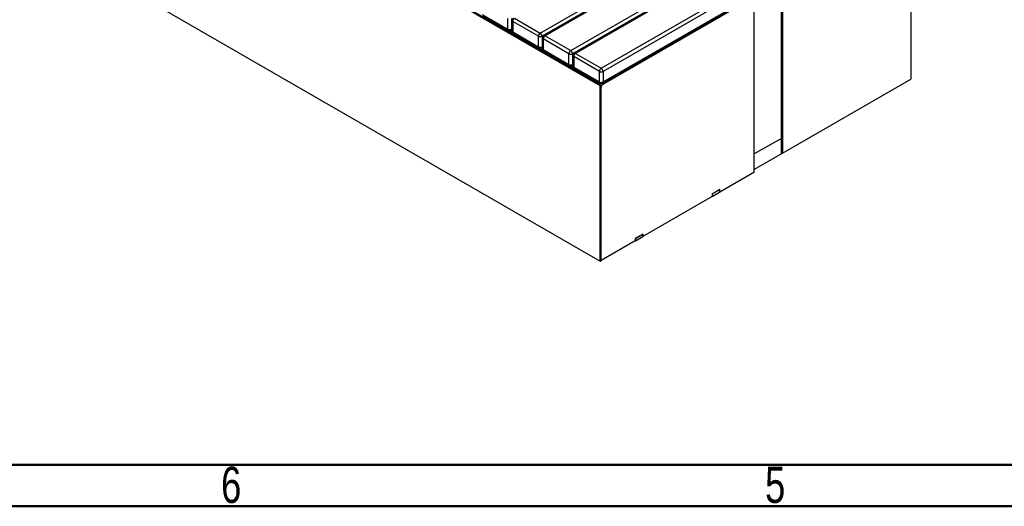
# Model space of a CAD drawing. Header units: millimetres. Extents: x 1 to 419, y 6 to 296.
# Tile 4 of 12: x 111 to 206, y 6 to 53. Entities that reach past the tile are written whole.
import ezdxf

# ---------------------------------------------------------------- set-up
doc = ezdxf.new("R2010")
doc.units = ezdxf.units.MM
doc.styles.add('SLDTEXTSTYLE1', font='TXT', dxfattribs={"width": 0.75})

msp = doc.modelspace()

# ---------------------------------------------------------------- linework, layer by layer
at = {"color": 7, "linetype": 'Continuous', "lineweight": 25}
for p, q in [((166.8184, 46.6079), (110.7802, 78.9581)), ((166.9245, 46.6691), (110.8863, 79.0193)), ((196.7997, 65.2835), (196.7997, 47.2379)), ((110.7802, 62.0149), (166.8184, 29.6647)), ((161.0359, 51.7016), (175.4078, 59.9984)), ((184.3193, 41.5309), (184.3193, 59.903)), ((184.3632, 41.5921), (184.3632, 59.9643)), ((175.5846, 59.6922), (161.2126, 51.3954)), ((175.7522, 59.7398), (161.3803, 51.443)), ((175.8772, 59.7274), (161.5053, 51.4306)), ((163.9802, 50.0019), (178.3521, 58.2987)), ((178.5289, 57.9925), (164.1569, 49.6957)), ((178.6966, 58.04), (164.3246, 49.7433)), ((178.8216, 58.0277), (164.4496, 49.7309)), ((181.703, 40.0205), (181.703, 58.3927)), ((184.4254, 58.1399), (184.4254, 40.0943)), ((166.9245, 48.3022), (181.2964, 56.5989)), ((181.4732, 56.2928), (167.1013, 47.996)), ((167.0495, 46.8609), (181.4214, 55.1576)), ((167.1013, 46.9753), (181.4732, 55.2721)), ((167.1013, 46.7712), (181.4732, 55.0679)), ((181.65, 54.9659), (181.65, 38.2268)), ((155.4399, 53.5032), (157.9148, 52.0745)), ((155.4917, 53.3887), (157.9665, 51.96)), ((157.9148, 52.0745), (157.9148, 53.0952)), ((158.2683, 53.0952), (158.2683, 52.0745)), ((158.311, 52.9262), (158.311, 51.9055)), ((160.8591, 51.3954), (158.3842, 52.8242)), ((158.3842, 52.8242), (158.3842, 51.8035)), ((158.561, 53.1303), (161.0359, 51.7016)), ((157.9984, 51.9445), (158.4067, 51.7088)), ((158.2165, 51.96), (158.311, 52.0145)), ((158.2683, 52.0745), (158.311, 52.0991)), ((158.3842, 51.8035), (160.8591, 50.3748)), ((158.436, 51.689), (160.9109, 50.2603)), ((160.8591, 50.3748), (160.8591, 51.3954)), ((161.2126, 51.3954), (161.2126, 50.3748)), ((161.5053, 51.4306), (163.9802, 50.0019)), ((161.2126, 50.3748), (161.2553, 50.3994)), ((161.2553, 51.2265), (161.2553, 50.2058)), ((163.8034, 49.6957), (161.3285, 51.1244)), ((161.3285, 51.1244), (161.3285, 50.1038)), ((160.9427, 50.2448), (161.351, 50.0091)), ((161.1608, 50.2603), (161.2553, 50.3148)), ((161.3285, 50.1038), (163.8034, 48.6751)), ((161.3803, 49.9893), (163.8552, 48.5606)), ((163.8034, 48.6751), (163.8034, 49.6957)), ((164.1569, 49.6957), (164.1569, 48.6751)), ((164.1996, 49.5268), (164.1996, 48.5061)), ((166.7477, 47.996), (164.2728, 49.4247)), ((164.2728, 49.4247), (164.2728, 48.4041)), ((164.4496, 49.7309), (166.9245, 48.3022)), ((163.887, 48.5451), (164.2953, 48.3094)), ((164.1052, 48.5606), (164.1996, 48.6151)), ((164.1569, 48.6751), (164.1996, 48.6997)), ((164.2728, 48.4041), (166.7477, 46.9753)), ((164.3246, 48.2896), (166.7995, 46.8609)), ((166.7477, 46.9753), (166.7477, 47.996)), ((167.1013, 47.996), (167.1013, 46.9753)), ((166.8184, 46.6079), (166.9245, 46.6691)), ((166.8184, 29.6647), (166.8184, 46.6079)), ((166.9245, 29.7259), (166.9245, 46.6691)), ((166.9892, 46.8359), (167.1013, 46.7712)), ((184.4254, 40.0943), (196.7997, 47.2379)), ((166.9245, 29.7259), (166.9245, 46.465)), ((184.3193, 41.5309), (181.703, 40.0205)), ((184.3193, 40.0331), (184.3193, 41.5309)), ((184.3632, 40.1302), (184.3632, 41.5921)), ((184.3193, 40.0331), (181.703, 38.5228)), ((181.703, 38.5228), (181.703, 40.0205)), ((184.3632, 40.1302), (184.4254, 40.0943)), ((181.65, 38.2268), (178.3708, 36.3337)), ((178.3708, 36.5787), (177.6283, 36.1501)), ((177.6283, 36.1501), (177.6283, 35.9051)), ((177.646, 36.1603), (178.3531, 36.5685)), ((177.646, 35.9153), (178.3531, 36.3235)), ((177.646, 36.1603), (177.646, 35.9153)), ((178.3531, 36.5685), (178.3531, 36.3235)), ((178.3531, 36.3439), (178.3708, 36.3337)), ((178.3708, 36.3337), (178.3708, 36.5787)), ((177.6283, 35.9051), (170.9461, 32.0476)), ((177.6283, 35.9255), (177.646, 35.9153)), ((170.2037, 31.619), (166.9245, 29.7259)), ((170.9461, 32.2926), (170.2037, 31.8639)), ((170.2037, 31.8639), (170.2037, 31.619)), ((170.2037, 31.6394), (170.2214, 31.6292)), ((170.2214, 31.8741), (170.9285, 32.2823)), ((170.2214, 31.6292), (170.9285, 32.0374)), ((170.2214, 31.8741), (170.2214, 31.6292)), ((170.9285, 32.2823), (170.9285, 32.0374)), ((170.9285, 32.0578), (170.9461, 32.0476)), ((170.9461, 32.0476), (170.9461, 32.2926)), ((166.8184, 29.6647), (166.9245, 29.7259))]:
    msp.add_line(p, q, dxfattribs=at)
at = {"color": 7, "linetype": 'Continuous', "lineweight": 50}
for p, q in [((410.328, 10), (10, 10)), ((414, 6), (6, 6))]:
    msp.add_line(p, q, dxfattribs=at)
at = {"color": 7, "linetype": 'Continuous', "lineweight": 25}
for centre, radius, start, end in [((158.561, 52.9262), 0.25, 119.997312, 180), ((158.4361, 52.9387), 0.1257, 185.694799, 245.625342), ((158.768, 52.8067), 0.3842, 122.605478, 177.394522), ((158.0373, 52.061), 0.1232, 173.701152, 234.986667), ((158.0915, 52.4157), 0.3843, 242.609672, 297.390328), ((158.0915, 52.1765), 0.25, 240.002688, 299.997312), ((158.1458, 52.061), 0.1232, 305.013333, 6.298847), ((158.561, 51.9055), 0.25, 180, 240.002688), ((158.4361, 51.918), 0.1257, 185.694799, 245.625342), ((158.5067, 51.79), 0.1232, 173.701152, 234.986667), ((161.2429, 51.378), 0.3842, 122.605478, 177.394522), ((161.0359, 51.7366), 0.3843, 242.609672, 297.390328), ((160.8288, 51.378), 0.3842, 2.605478, 57.394522), ((161.5053, 51.2265), 0.25, 119.997312, 180), ((161.7123, 51.107), 0.3842, 122.605478, 177.394522), ((161.4321, 51.3284), 0.1257, 54.382423, 114.307119), ((160.9816, 50.3612), 0.1232, 173.701152, 234.986667), ((161.0359, 50.7159), 0.3843, 242.609672, 297.390328), ((161.0901, 50.3612), 0.1232, 305.013333, 6.298847), ((161.3804, 51.239), 0.1257, 185.694799, 245.625342), ((161.0359, 50.4768), 0.25, 240.002688, 299.997312), ((161.5053, 50.2058), 0.25, 180, 240.002688), ((161.3804, 50.2183), 0.1257, 185.694799, 245.625342), ((161.451, 50.0902), 0.1232, 173.701152, 234.986667), ((164.1872, 49.6783), 0.3842, 122.605478, 177.394522), ((163.9802, 50.0369), 0.3843, 242.609672, 297.390328), ((163.7731, 49.6783), 0.3842, 2.605478, 57.394522), ((164.4496, 49.5268), 0.25, 119.997312, 180), ((164.3247, 49.5393), 0.1257, 185.694799, 245.625342), ((164.6566, 49.4073), 0.3842, 122.605478, 177.394522), ((164.3764, 49.6287), 0.1257, 54.382423, 114.307119), ((163.9259, 48.6615), 0.1232, 173.701152, 234.986667), ((163.9802, 49.0162), 0.3843, 242.609672, 297.390328), ((163.9802, 48.7771), 0.25, 240.002688, 299.997312), ((164.0344, 48.6615), 0.1232, 305.013333, 6.298848), ((164.4496, 48.5061), 0.25, 180, 240.002688), ((164.3247, 48.5186), 0.1257, 185.694799, 245.625342), ((164.3953, 48.3905), 0.1232, 173.701152, 234.986667), ((167.1315, 47.9785), 0.3842, 122.605478, 177.394522), ((166.9245, 48.3372), 0.3843, 242.609672, 297.390328), ((166.7175, 47.9785), 0.3842, 2.605478, 57.394522), ((166.9329, 46.6692), 0.2164, 121.954629, 151.1432), ((166.8702, 46.9618), 0.1232, 173.701152, 234.986667), ((166.9245, 47.3165), 0.3843, 242.609672, 297.390328), ((167.115, 46.5614), 0.4041, 135.127653, 150.278012), ((166.9245, 47.0774), 0.25, 240.002688, 299.997312), ((167.3083, 46.4475), 0.3842, 122.605478, 177.394522), ((166.9788, 46.9618), 0.1232, 305.013333, 6.298848), ((184.2882, 41.5996), 0.0754, 294.374658, 354.305201), ((181.6104, 40.188), 0.1914, 281.942865, 298.946465)]:
    msp.add_arc(centre, radius, start, end, dxfattribs=at)
for centre, start_param, end_param in [((184.2132, 40.2168), 3.141552, 3.9269502), ((181.5969, 38.7065), 2.717521, 3.141552)]:
    msp.add_ellipse(centre, major_axis=(-0.1061, 0.1837), ratio=0.5773346, start_param=start_param, end_param=end_param, dxfattribs=at)

# ---------------------------------------------------------------- texts
at = {"color": 7, "linetype": 'Continuous', "lineweight": 0, "char_height": 3.5, "attachment_point": 2, "style": 'SLDTEXTSTYLE1'}
for s, insert in [('6', (131.2148, 9.826)), ('5', (183.7148, 9.826))]:
    msp.add_mtext(s, dxfattribs=dict(at, insert=insert))

doc.saveas('drawing.dxf')
